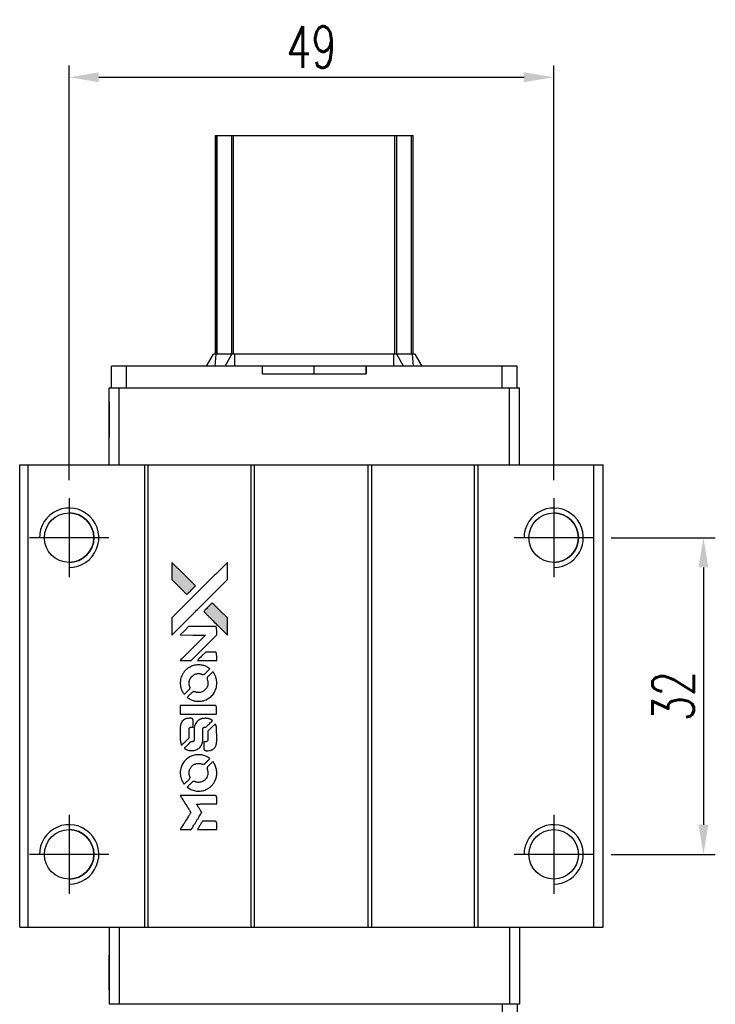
# Model space of a CAD drawing. Header units: millimetres. Extents: x 348 to 646, y 340 to 579.
# Tile 2 of 3: x 371 to 441, y 479 to 579. Entities that reach past the tile are written whole.
import ezdxf

# ---------------------------------------------------------------- set-up
doc = ezdxf.new("R2010")
doc.units = ezdxf.units.MM
doc.header["$LTSCALE"] = 0.15
doc.layers.get('0').update_dxf_attribs({"linetype": 'CONTINUOUS'})
doc.layers.get('DEFPOINTS').update_dxf_attribs({"linetype": 'CONTINUOUS'})
doc.layers.add('DIM', color=4, linetype='CONTINUOUS')
doc.styles.add('DIM-7', font='SIMPLEX.shx', dxfattribs={"width": 0.7, "bigfont": 'chineset.shx'})
doc.dimstyles.new('CNS', dxfattribs={"dimtxt": 3.5, "dimasz": 2.5, "dimexe": 1, "dimexo": 1.5, "dimgap": 0.09, "dimtad": 0, "dimdsep": 46, "dimtxsty": 'DIM-7', "dimcen": 0.09, "dimclrd": 1, "dimclre": 1, "dimclrt": 4, "dimadec": 0, "dimazin": 0, "dimtfac": 1, "dimtix": 1, "dimtmove": 2, "dimatfit": 3, "dimfxl": 1, "dimtvp": 0.971429, "dimtolj": 1, "dimarcsym": 0})

# ---------------------------------------------------------------- blocks, each defined once
blk = doc.blocks.new('*D42')
at = {"layer": 'DEFPOINTS', "color": 0}
for p in [(425.121, 573.149), (376.121, 530.616), (425.121, 530.616)]:
    blk.add_point(p, dxfattribs=at)
at = {"layer": 'DIM', "color": 7, "lineweight": -2}
for p, q in [((376.121, 532.416), (376.121, 574.349)), ((425.121, 532.416), (425.121, 574.349)), ((379.121, 573.149), (422.121, 573.149))]:
    blk.add_line(p, q, dxfattribs=at)
at = {"layer": 'DIM', "color": 7}
for points in [[(379.121, 573.649), (379.121, 572.649), (376.121, 573.149)], [(422.121, 573.649), (422.121, 572.649), (425.121, 573.149)]]:
    blk.add_solid(points, dxfattribs=at)
at = {"layer": 'DIM', "color": 7, "insert": (400.621, 576.209), "char_height": 4.2, "attachment_point": 5, "style": 'DIM-7'}
blk.add_mtext('\\A1;49', dxfattribs=at)
blk = doc.blocks.new('*D43')
at = {"layer": 'DEFPOINTS', "color": 0}
for p in [(429.121, 526.616), (429.121, 494.616), (440.264, 494.616)]:
    blk.add_point(p, dxfattribs=at)
at = {"layer": 'DIM', "color": 7, "lineweight": -2}
for p, q in [((430.921, 526.616), (441.464, 526.616)), ((440.264, 523.616), (440.264, 497.616)), ((430.921, 494.616), (441.464, 494.616))]:
    blk.add_line(p, q, dxfattribs=at)
at = {"layer": 'DIM', "color": 7}
for points in [[(439.764, 523.616), (440.764, 523.616), (440.264, 526.616)], [(439.764, 497.616), (440.764, 497.616), (440.264, 494.616)]]:
    blk.add_solid(points, dxfattribs=at)
at = {"layer": 'DIM', "color": 7, "insert": (437.204, 510.616), "char_height": 4.2, "attachment_point": 5, "rotation": 90, "style": 'DIM-7'}
blk.add_mtext('\\A1;32', dxfattribs=at)
blk = doc.blocks.new('A$C08a82678')
at = {"linetype": 'Continuous'}
h = blk.add_hatch(color=256, dxfattribs=at)
h.dxf.hatch_style = 1
h.paths.add_polyline_path([(0, 27.009), (0, 26.137), (0.001, 25.264), (0.758, 24.512, 0.000288), (1.048, 24.224, 0.000479), (1.294, 23.981, 0.000013), (1.516, 23.762, 0.197177), (1.52, 23.76, 0.197497), (1.523, 23.762, 0.00004), (1.65, 23.887, 0.000834), (1.79, 24.027, 0.000506), (1.957, 24.193), (2.389, 24.625), (1.194, 25.817)])
h.paths.add_polyline_path([(4.087, 22.923), (3.653, 22.49, 0.000476), (3.487, 22.323, 0.000789), (3.347, 22.182, 0.000035), (3.221, 22.055, 0.19758), (3.22, 22.052, 0.198396), (3.221, 22.049, 0.000019), (3.393, 21.876, 0.000582), (3.583, 21.685, 0.000351), (3.81, 21.46, 0.000108), (4.769, 20.504, 0.000692), (5.255, 20.021, 0.000077), (5.592, 19.688, 0.197527), (5.604, 19.683, 0.410181), (5.61, 19.689, 0.000493), (5.612, 19.867, 0.002424), (5.614, 20.114, 0.000529), (5.614, 20.539), (5.614, 21.395), (4.85, 22.159)])
for points in [[(0.758, 24.512, 0.000288), (1.048, 24.224, 0.000479), (1.294, 23.981, 0.000013), (1.516, 23.762, 0.197177), (1.52, 23.76, 0.197497), (1.523, 23.762, 0.00004), (1.65, 23.887, 0.000836), (1.79, 24.027, 0.000505), (1.957, 24.193), (2.389, 24.625), (1.194, 25.817), (0, 27.009), (0, 26.137), (0.001, 25.264)], [(1.05, 20.709, -0.000056), (1.573, 21.232, -0.000021), (2.307, 21.964, -0.000021), (3.107, 22.762, -0.000025), (3.857, 23.51), (5.615, 25.263), (5.612, 26.131), (5.61, 27), (4.431, 25.829, 0.000274), (3.864, 25.265, 0.000123), (3.12, 24.525, 0.000121), (2.335, 23.741, 0.000165), (1.626, 23.034), (0.001, 21.411), (0.001, 20.536), (0.001, 19.662)], [(3.81, 21.46, 0.000108), (4.769, 20.504, 0.000692), (5.256, 20.021, 0.000077), (5.592, 19.688, 0.197527), (5.604, 19.683, 0.410182), (5.61, 19.689, 0.000493), (5.612, 19.867, 0.002424), (5.614, 20.114, 0.000529), (5.614, 20.539), (5.614, 21.395), (4.85, 22.159), (4.087, 22.923), (3.653, 22.49, 0.000476), (3.487, 22.323, 0.000789), (3.347, 22.182, 0.000035), (3.221, 22.055, 0.19758), (3.22, 22.052, 0.198396), (3.221, 22.049, 0.000019), (3.393, 21.876, 0.000582), (3.583, 21.685, 0.000351)], [(1.391, 17.082), (1.949, 17.082), (3.241, 18.376), (4.533, 19.67), (4.531, 20.031, 0.0008), (4.529, 20.262, 0.010795), (4.526, 20.347, 0.030495), (4.521, 20.394, 0.080372), (4.51, 20.425, 0.03816), (4.49, 20.456, 0.041799), (4.467, 20.483, 0.042486), (4.439, 20.504, 0.042078), (4.408, 20.521, 0.099276), (4.365, 20.531, 0.003302), (4.185, 20.534, 0.002586), (3.871, 20.535, 0.000204), (3.035, 20.534), (1.696, 20.531), (1.267, 20.101), (0.837, 19.67), (2.124, 19.666), (3.411, 19.661), (2.138, 18.395, 0.000253), (1.649, 17.908, 0.000412), (1.235, 17.494, 0.000041), (0.864, 17.123, 0.041338), (0.849, 17.106), (0.832, 17.082)], [(3.559, 17.082), (4.533, 17.082), (4.531, 17.445), (4.529, 17.809), (4.503, 17.851, 0.03146), (4.489, 17.87, 0.026444), (4.472, 17.888, 0.026444), (4.454, 17.905, 0.031457), (4.435, 17.919), (4.393, 17.945), (3.91, 17.947), (3.428, 17.95), (3.006, 17.523, 0.000745), (2.844, 17.358, 0.001228), (2.708, 17.219, 0.000087), (2.586, 17.094, 0.195134), (2.584, 17.089, 0.412117), (2.587, 17.086, 0.000048), (2.871, 17.084, 0.00109), (3.185, 17.082, 0.000653)], [(0.86, 14.61, 0.023681), (0.884, 14.458, 0.022402), (0.921, 14.305, 0.021929), (0.974, 14.153, 0.020503), (1.04, 14.003, 0.013745), (1.085, 13.917, 0.009767), (1.14, 13.824, 0.009658), (1.195, 13.739, 0.027804), (1.237, 13.683), (1.255, 13.662), (1.525, 13.932, 0.002053), (1.655, 14.063, 0.006738), (1.739, 14.151, 0.007826), (1.795, 14.213, 0.063909), (1.816, 14.245, 0.061532), (1.833, 14.293, 0.068674), (1.837, 14.342, 0.052072), (1.828, 14.401, 0.019648), (1.803, 14.48, -0.018366), (1.772, 14.578, -0.0288), (1.754, 14.663, -0.029061), (1.746, 14.75, -0.019155), (1.746, 14.85, -0.053809), (1.777, 15.066, -0.058833), (1.854, 15.264, -0.058566), (1.976, 15.439, -0.052525), (2.138, 15.588, -0.044733), (2.276, 15.672, -0.040573), (2.431, 15.734, -0.041123), (2.592, 15.769, -0.04951), (2.747, 15.774, -0.017369), (2.819, 15.767, -0.024255), (2.883, 15.755, -0.023787), (2.947, 15.737, -0.015798), (3.018, 15.71, 0.010631), (3.063, 15.693, 0.033653), (3.094, 15.684, 0.037806), (3.123, 15.68, 0.016307), (3.164, 15.679, 0.068179), (3.242, 15.69, 0.095747), (3.304, 15.721, 0.033418), (3.388, 15.795, 0.002133), (3.616, 16.028, 0.001452), (3.744, 16.16, 0.012393), (3.8, 16.221, 0.020479), (3.829, 16.257, 0.344362), (3.828, 16.272, 0.074287), (3.796, 16.3, 0.005454), (3.697, 16.364, 0.008391), (3.592, 16.427, 0.017097), (3.508, 16.473, 0.027375), (3.333, 16.547, 0.02835), (3.153, 16.601, 0.027723), (2.965, 16.635, 0.023913), (2.765, 16.65, 0.027047), (2.524, 16.644, 0.031685), (2.298, 16.612, 0.032425), (2.083, 16.552, 0.031013), (1.873, 16.464, 0.037914), (1.626, 16.317, 0.040153), (1.408, 16.136, 0.039834), (1.221, 15.922, 0.036173), (1.063, 15.674, 0.040752), (0.956, 15.431, 0.035885), (0.885, 15.163, 0.035491), (0.852, 14.885, 0.037615)], [(1.611, 13.319, 0.018008), (1.691, 13.267, 0.009842), (1.791, 13.209, 0.009807), (1.896, 13.154, 0.015716), (1.988, 13.112, 0.048467), (2.317, 13.008, 0.045841), (2.666, 12.968, 0.046006), (3.015, 12.991, 0.049638), (3.346, 13.078, 0.064819), (3.775, 13.306, 0.06695), (4.126, 13.633, 0.066691), (4.38, 14.043, 0.063505), (4.521, 14.512, 0.03135), (4.534, 14.632, 0.010439), (4.538, 14.809, 0.010391), (4.534, 14.985, 0.032408), (4.521, 15.103, 0.015696), (4.493, 15.242, 0.018095), (4.457, 15.373, 0.018551), (4.412, 15.497, 0.018352), (4.358, 15.618, 0.015568), (4.316, 15.699, 0.009832), (4.262, 15.789, 0.009795), (4.207, 15.874, 0.023727), (4.162, 15.934), (4.142, 15.958), (3.874, 15.694, 0.001528), (3.723, 15.544, 0.010022), (3.649, 15.467, 0.019586), (3.606, 15.417, 0.061865), (3.584, 15.38, 0.055054), (3.565, 15.323, 0.061607), (3.561, 15.266, 0.048725), (3.57, 15.2, 0.020221), (3.596, 15.112, -0.017722), (3.623, 15.018, -0.02685), (3.64, 14.934, -0.02759), (3.647, 14.851, -0.020233), (3.646, 14.759, -0.04793), (3.621, 14.582, -0.048386), (3.562, 14.413, -0.047866), (3.471, 14.258, -0.044964), (3.35, 14.119, -0.04333), (3.206, 14.003, -0.050921), (3.051, 13.92, -0.051473), (2.885, 13.871, -0.0459), (2.705, 13.854, -0.019014), (2.618, 13.858, -0.024114), (2.538, 13.868, -0.025081), (2.462, 13.885, -0.023892), (2.387, 13.91, 0.008624), (2.328, 13.931, 0.026486), (2.287, 13.943, 0.035074), (2.252, 13.949, 0.02756), (2.213, 13.95, 0.087163), (2.151, 13.938, 0.073291), (2.093, 13.905, 0.028074), (2.01, 13.832, 0.002594), (1.817, 13.641), (1.543, 13.367)], [(2.689, 11.676), (4.529, 11.678), (4.529, 12.039), (4.529, 12.4), (4.507, 12.443, 0.071429), (4.481, 12.478, 0.054799), (4.445, 12.509, 0.053585), (4.401, 12.532, 0.060698), (4.356, 12.544, 0.033975), (4.28, 12.549, 0.000112), (3.345, 12.55, 0.000726), (2.43, 12.548, 0.001084), (1.629, 12.544), (0.85, 12.538), (0.85, 12.106), (0.85, 11.674)], [(0.856, 8.983, 0.018538), (0.863, 8.928, 0.010695), (0.876, 8.862, 0.01068), (0.891, 8.796, 0.017678), (0.907, 8.741, 0.013849), (0.93, 8.679, 0.011814), (0.957, 8.615, 0.004513), (0.984, 8.555, 0.290035), (0.994, 8.55, 0.196418), (0.999, 8.552, 0.000124), (1.106, 8.657, 0.001477), (1.226, 8.776, 0.000898), (1.367, 8.917), (1.734, 9.284), (1.736, 9.743, -0.001471), (1.739, 10.09, -0.028714), (1.747, 10.197, -0.097073), (1.766, 10.257, -0.084199), (1.808, 10.308, -0.042698), (1.841, 10.332, -0.053912), (1.875, 10.349, -0.051004), (1.914, 10.358, -0.032967), (1.96, 10.361, 0.00807), (1.983, 10.361, 0.003023), (2.016, 10.362, 0.002994), (2.052, 10.364, 0.003629), (2.085, 10.366), (2.164, 10.372), (2.164, 10.724, 0.001618), (2.163, 10.891, 0.005206), (2.161, 11.003, 0.00535), (2.158, 11.081, 0.060675), (2.153, 11.111, 0.048484), (2.146, 11.128, 0.02389), (2.135, 11.147, 0.022812), (2.12, 11.168, 0.02462), (2.104, 11.186, 0.061781), (2.06, 11.222, 0.080179), (2.012, 11.242, 0.048561), (1.943, 11.251, 0.010021), (1.821, 11.253, 0.016602), (1.657, 11.248, 0.031409), (1.526, 11.231, 0.036474), (1.412, 11.2, 0.03439), (1.302, 11.152, 0.065928), (1.127, 11.031, 0.069066), (0.994, 10.871, 0.065697), (0.904, 10.672, 0.051559), (0.859, 10.441, 0.020904), (0.854, 10.317, 0.000451), (0.852, 9.709, 0.000419), (0.851, 9.098, 0.022759)], [(1.333, 8.178, 0.023289), (1.42, 8.122, 0.026845), (1.509, 8.077, 0.026047), (1.604, 8.041, 0.019751), (1.712, 8.01, 0.013249), (1.773, 7.998, 0.025169), (1.822, 7.991, 0.016532), (1.884, 7.988, 0.002937), (2.001, 7.988, 0.003317), (2.104, 7.988, 0.011808), (2.17, 7.99, 0.01777), (2.22, 7.995, 0.021476), (2.267, 8.003, 0.04325), (2.462, 8.064, 0.045753), (2.64, 8.157, 0.04649), (2.796, 8.279, 0.047672), (2.925, 8.427, 0.025315), (2.966, 8.491, 0.015208), (3.008, 8.57, 0.01512), (3.046, 8.652, 0.022488), (3.074, 8.727, 0.027857), (3.104, 8.843, 0.034138), (3.118, 8.954, 0.014286), (3.124, 9.123, 0.00124), (3.125, 9.555, -0.00103), (3.126, 9.819, -0.002552), (3.127, 10.013, -0.001594), (3.13, 10.16, -0.047676), (3.134, 10.197, -0.085307), (3.16, 10.261, -0.097789), (3.205, 10.31, -0.085947), (3.27, 10.342, -0.051339), (3.355, 10.358, 0.014634), (3.384, 10.361, 0.015028), (3.413, 10.366, 0.014927), (3.437, 10.371, 0.059415), (3.452, 10.377, 0.070595), (3.482, 10.4, 0.00028), (3.791, 10.705, 0.000111), (4.107, 11.017, 0.200239), (4.112, 11.03, 0.268906), (4.107, 11.039, 0.001866), (4.031, 11.082, 0.007532), (3.958, 11.122, 0.017818), (3.902, 11.149, 0.013256), (3.84, 11.174, 0.011636), (3.774, 11.197, 0.011528), (3.707, 11.217, 0.012303), (3.64, 11.233, 0.0423), (3.535, 11.247, 0.013657), (3.379, 11.25, 0.013857), (3.221, 11.245, 0.037428), (3.111, 11.229, 0.014927), (3.037, 11.211, 0.0122), (2.959, 11.187, 0.012518), (2.886, 11.161, 0.023062), (2.829, 11.136, 0.065961), (2.622, 10.995, 0.06055), (2.451, 10.802, 0.059676), (2.33, 10.571, 0.060497), (2.267, 10.318, 0.025683), (2.263, 10.264, 0.001528), (2.261, 10.1, 0.002124), (2.259, 9.894, 0.001173), (2.258, 9.642, -0.000809), (2.257, 9.2, -0.017164), (2.252, 9.069, -0.063931), (2.239, 9, -0.108429), (2.208, 8.95, -0.052941), (2.175, 8.922, -0.063675), (2.138, 8.903, -0.050562), (2.092, 8.891, -0.020337), (2.026, 8.885, 0.009897), (1.986, 8.881, 0.016482), (1.953, 8.877, 0.019019), (1.926, 8.871, 0.06043), (1.909, 8.865, 0.076267), (1.871, 8.836, 0.00054), (1.585, 8.548, 0.000307), (1.294, 8.252, 0.142594), (1.281, 8.229, 0.232419), (1.283, 8.222, 0.022995), (1.295, 8.209, 0.024627), (1.312, 8.194, 0.015407)], [(3.236, 8.129, 0.065483), (3.257, 8.087, 0.053271), (3.29, 8.048, 0.052018), (3.331, 8.016, 0.0556), (3.376, 7.994, 0.036839), (3.406, 7.986, 0.026922), (3.44, 7.982, 0.016905), (3.487, 7.98, 0.004317), (3.563, 7.979, 0.016369), (3.722, 7.985, 0.029936), (3.85, 8.002, 0.03418), (3.963, 8.032, 0.031327), (4.075, 8.078, 0.046935), (4.211, 8.16, 0.054053), (4.323, 8.264, 0.053701), (4.411, 8.389, 0.045364), (4.475, 8.538, 0.032479), (4.51, 8.67, 0.03386), (4.526, 8.803, 0.013578), (4.532, 9.012, 0.001155), (4.531, 9.55, 0.000413), (4.528, 10.012, 0.005008), (4.525, 10.189, 0.013199), (4.52, 10.29, 0.033956), (4.509, 10.362, 0.013909), (4.491, 10.436, 0.010864), (4.467, 10.516, 0.010938), (4.442, 10.589, 0.028702), (4.419, 10.639), (4.4, 10.677), (4.024, 10.307), (3.648, 9.936), (3.648, 9.502, -0.001504), (3.648, 9.317, -0.00328), (3.646, 9.175, -0.001901), (3.644, 9.064, -0.061333), (3.64, 9.037, -0.063621), (3.624, 8.999, -0.048633), (3.598, 8.963, -0.046769), (3.564, 8.931, -0.047961), (3.525, 8.906, -0.02678), (3.492, 8.892, -0.050957), (3.464, 8.884, -0.029398), (3.427, 8.88, -0.00401), (3.348, 8.877), (3.22, 8.874), (3.22, 8.525, 0.001061), (3.22, 8.316, 0.009147), (3.223, 8.223, 0.020721), (3.227, 8.168, 0.051619)], [(0.86, 5.541, 0.024131), (0.884, 5.383, 0.022344), (0.924, 5.224, 0.021883), (0.979, 5.066, 0.020884), (1.048, 4.911, 0.010669), (1.094, 4.823, 0.010389), (1.145, 4.736, 0.010913), (1.194, 4.659, 0.022227), (1.237, 4.601), (1.254, 4.58), (1.528, 4.858, 0.002452), (1.634, 4.968, 0.003628), (1.726, 5.064, 0.001662), (1.804, 5.148, 0.070159), (1.817, 5.168, 0.047671), (1.824, 5.183, 0.018624), (1.829, 5.206, 0.017921), (1.833, 5.232, 0.018804), (1.836, 5.258, 0.018255), (1.836, 5.293, 0.041312), (1.834, 5.319, 0.037164), (1.826, 5.346, 0.012342), (1.812, 5.385, -0.015101), (1.778, 5.478, -0.035998), (1.76, 5.549, -0.033244), (1.751, 5.626, -0.011249), (1.748, 5.738, -0.004059), (1.749, 5.83, -0.019693), (1.752, 5.882, -0.027943), (1.758, 5.924, -0.014411), (1.771, 5.977, -0.033089), (1.814, 6.102, -0.033887), (1.872, 6.218, -0.034021), (1.946, 6.326, -0.033942), (2.033, 6.423, -0.02816), (2.134, 6.509, -0.035032), (2.236, 6.577, -0.035269), (2.347, 6.629, -0.029196), (2.471, 6.67, -0.037862), (2.613, 6.696, -0.043657), (2.751, 6.698, -0.043064), (2.889, 6.677, -0.035184), (3.032, 6.631, 0.033699), (3.1, 6.609, 0.052815), (3.16, 6.6, 0.059167), (3.216, 6.605, 0.058972), (3.269, 6.622, 0.059208), (3.31, 6.648, 0.021125), (3.363, 6.693, 0.008691), (3.449, 6.778, 0.000851), (3.653, 6.985, 0.001873), (3.757, 7.091, 0.013884), (3.805, 7.144, 0.022355), (3.83, 7.176, 0.341453), (3.829, 7.189, 0.073011), (3.8, 7.215, 0.004587), (3.702, 7.279, 0.00748), (3.601, 7.341, 0.016837), (3.522, 7.385, 0.028606), (3.33, 7.469, 0.031352), (3.135, 7.528, 0.031004), (2.933, 7.563, 0.0268), (2.717, 7.574, 0.026698), (2.489, 7.562, 0.03002), (2.272, 7.525, 0.030357), (2.063, 7.464, 0.028554), (1.859, 7.376, 0.062944), (1.48, 7.123, 0.062206), (1.174, 6.784, 0.062448), (0.962, 6.38, 0.064355), (0.859, 5.941, 0.017377), (0.854, 5.854, 0.008369), (0.852, 5.741, 0.008367), (0.854, 5.628, 0.01757)], [(1.608, 4.243, 0.064158), (2.035, 4.016, 0.06356), (2.506, 3.903, 0.064004), (2.988, 3.912, 0.066747), (3.445, 4.044, 0.04321), (3.73, 4.2, 0.044737), (3.981, 4.401, 0.044901), (4.192, 4.643, 0.044184), (4.357, 4.92, 0.026293), (4.445, 5.131, 0.033344), (4.503, 5.334, 0.033227), (4.533, 5.543, 0.025815), (4.539, 5.773, 0.023119), (4.523, 5.993, 0.031044), (4.487, 6.189, 0.031337), (4.428, 6.378, 0.024258), (4.341, 6.576, 0.015622), (4.303, 6.645, 0.008495), (4.253, 6.728, 0.008415), (4.202, 6.807, 0.020814), (4.161, 6.862), (4.141, 6.887), (3.873, 6.623, 0.002843), (3.675, 6.425, 0.033917), (3.605, 6.343, 0.087906), (3.574, 6.281, 0.073302), (3.563, 6.209, 0.022047), (3.564, 6.174, 0.026465), (3.569, 6.141, 0.022233), (3.578, 6.104, 0.009985), (3.593, 6.057, -0.039011), (3.635, 5.887, -0.044398), (3.648, 5.719, -0.045096), (3.632, 5.554, -0.04265), (3.586, 5.391, -0.071154), (3.459, 5.161, -0.068827), (3.272, 4.973, -0.068713), (3.041, 4.843, -0.070507), (2.785, 4.782, -0.028605), (2.675, 4.777, -0.031418), (2.569, 4.786, -0.031044), (2.464, 4.808, -0.02668), (2.357, 4.844, 0.038913), (2.293, 4.864, 0.043732), (2.23, 4.872, 0.047754), (2.172, 4.869, 0.075756), (2.125, 4.855, 0.07294), (2.101, 4.838, 0.003456), (2.028, 4.771, 0.005023), (1.935, 4.683, 0.002422), (1.818, 4.568, 0.000819), (1.714, 4.463, 0.001349), (1.626, 4.375, 0.0001), (1.547, 4.295, 0.205335), (1.546, 4.292, 0.219821), (1.547, 4.289, 0.002494), (1.564, 4.276, 0.007089), (1.584, 4.261, 0.004494)], [(1.399, 0), (1.955, 0), (2.048, 0.152, -0.000297), (2.105, 0.246, -0.000037), (2.229, 0.449, -0.000043), (2.378, 0.691, -0.000036), (2.536, 0.949, 0.000044), (2.69, 1.201, 0.000063), (2.828, 1.425, 0.000035), (2.944, 1.614, 0.0009), (2.975, 1.666), (3.02, 1.74), (2.96, 1.838, 0.001175), (2.925, 1.894, 0.000208), (2.86, 1.999, 0.000225), (2.783, 2.123, 0.000203), (2.704, 2.25, -0.000711), (2.628, 2.372, -0.001119), (2.563, 2.476, -0.000263), (2.507, 2.568, -0.04589), (2.502, 2.579, -0.519312), (2.508, 2.588, -0.001914), (2.657, 2.59, -0.003124), (2.903, 2.592, -0.000285), (3.515, 2.592), (4.533, 2.592), (4.533, 2.948, 0.001727), (4.532, 3.202, 0.025279), (4.527, 3.292, 0.073886), (4.513, 3.344, 0.07426), (4.485, 3.39, 0.03264), (4.474, 3.402, 0.01784), (4.458, 3.415, 0.017712), (4.442, 3.427, 0.026854), (4.427, 3.436), (4.391, 3.455), (2.615, 3.457), (0.84, 3.459), (0.852, 3.44, -0.004595), (0.861, 3.426, -0.00016), (0.895, 3.372, -0.000298), (0.934, 3.308, -0.000208), (0.979, 3.236, 0.000986), (1.111, 3.025, 0.00025), (1.325, 2.682, 0.000268), (1.554, 2.316, 0.000436), (1.749, 2.006, -0.002932), (1.813, 1.904, -0.004718), (1.866, 1.816, -0.001113), (1.911, 1.738, -0.227179), (1.912, 1.73, -0.045982), (1.907, 1.721, -0.000145), (1.844, 1.618, -0.000825), (1.772, 1.5, -0.000517), (1.687, 1.364, 0.000056), (1.395, 0.894, 0.000289), (1.234, 0.635, 0.000481), (1.114, 0.441, 0.000418), (0.989, 0.238), (0.843, 0)], [(3.554, 0), (4.533, 0), (4.533, 0.356, 0.000842), (4.532, 0.583, 0.010591), (4.53, 0.669, 0.028995), (4.525, 0.717, 0.069543), (4.515, 0.751, 0.051063), (4.496, 0.783, 0.039932), (4.469, 0.812, 0.039414), (4.438, 0.838, 0.045845), (4.405, 0.857, 0.094811), (4.371, 0.866, 0.007124), (4.275, 0.869, 0.004713), (4.111, 0.871, 0.000534), (3.739, 0.871), (3.104, 0.87), (3.049, 0.781, 0.000828), (2.888, 0.519, 0.000879), (2.731, 0.262, 0.000048), (2.578, 0.011, 0.137596), (2.576, 0.004, 0.413028), (2.577, 0.002, 0.000016), (2.863, 0.001, 0.000623), (3.179, 0, 0.000374)]]:
    blk.add_lwpolyline(points, format="xyb", close=True)

msp = doc.modelspace()

# ---------------------------------------------------------------- linework, layer by layer
at = {"linetype": 'Continuous', "lineweight": 25}
for p, q in [((390.914, 545.166), (390.914, 567.266)), ((390.914, 567.266), (390.914, 545.166)), ((390.915, 545.166), (390.915, 567.266)), ((390.915, 545.166), (390.915, 567.266)), ((391.081, 545.166), (391.081, 567.266)), ((392.561, 545.166), (392.561, 567.266)), ((392.759, 567.266), (409.07, 567.266)), ((392.759, 545.166), (392.759, 567.266)), ((409.07, 545.166), (409.07, 567.266)), ((409.268, 545.166), (409.268, 567.266)), ((410.748, 545.166), (410.748, 567.266)), ((410.915, 545.166), (410.915, 567.266)), ((390.022, 543.966), (390.715, 545.166)), ((390.022, 543.966), (390.715, 545.166)), ((390.981, 545.166), (390.715, 545.166)), ((390.903, 543.966), (390.981, 545.166)), ((392.572, 545.166), (390.981, 545.166)), ((391.883, 543.966), (392.572, 545.166)), ((392.871, 545.166), (392.572, 545.166)), ((392.871, 543.966), (392.871, 545.166)), ((408.958, 545.166), (392.871, 545.166)), ((408.958, 543.966), (408.958, 545.166)), ((409.257, 545.166), (408.958, 545.166)), ((409.947, 543.966), (409.257, 545.166)), ((410.848, 545.166), (409.257, 545.166)), ((410.927, 543.966), (410.848, 545.166)), ((411.115, 545.166), (410.848, 545.166)), ((411.807, 543.966), (411.115, 545.166)), ((380.414, 541.766), (380.414, 543.966)), ((380.415, 541.766), (380.415, 543.966)), ((381.915, 543.966), (380.415, 543.966)), ((380.415, 543.166), (380.415, 543.966)), ((380.415, 543.166), (380.415, 543.966)), ((380.415, 543.966), (380.415, 543.966)), ((381.915, 541.766), (381.915, 543.966)), ((395.665, 543.966), (381.915, 543.966)), ((395.665, 543.166), (395.665, 543.966)), ((400.915, 543.966), (395.665, 543.966)), ((400.915, 543.166), (400.915, 543.966)), ((406.165, 543.966), (400.915, 543.966)), ((406.165, 543.166), (406.165, 543.966)), ((419.915, 543.966), (406.165, 543.966)), ((406.165, 543.966), (406.165, 543.166)), ((406.165, 543.966), (406.165, 543.966)), ((419.915, 541.766), (419.915, 543.966)), ((421.415, 543.966), (419.915, 543.966)), ((421.415, 541.766), (421.415, 543.966)), ((380.415, 543.166), (380.415, 543.166)), ((395.665, 543.166), (406.165, 543.166)), ((380.164, 533.966), (380.164, 541.766)), ((380.164, 541.766), (380.165, 541.766)), ((380.165, 533.966), (380.165, 541.766)), ((380.165, 541.766), (381.165, 541.766)), ((381.165, 533.966), (381.165, 541.766)), ((381.165, 541.766), (420.665, 541.766)), ((420.665, 533.966), (420.665, 541.766)), ((420.665, 541.766), (421.665, 541.766)), ((421.665, 533.966), (421.665, 541.766)), ((371.121, 487.266), (371.121, 533.966)), ((371.121, 533.966), (371.971, 533.966)), ((371.121, 487.266), (371.121, 533.966)), ((371.121, 533.966), (371.121, 533.966)), ((371.971, 487.266), (371.971, 533.966)), ((371.971, 533.966), (383.771, 533.966)), ((383.771, 487.266), (383.771, 533.966)), ((383.771, 533.966), (384.121, 533.966)), ((384.121, 487.266), (384.121, 533.966)), ((384.121, 533.966), (394.521, 533.966)), ((394.521, 487.266), (394.521, 533.966)), ((394.521, 533.966), (394.871, 533.966)), ((394.871, 487.266), (394.871, 533.966)), ((394.871, 533.966), (406.371, 533.966)), ((406.371, 487.266), (406.371, 533.966)), ((406.371, 533.966), (406.721, 533.966)), ((406.721, 487.266), (406.721, 533.966)), ((406.721, 533.966), (417.121, 533.966)), ((417.121, 487.266), (417.121, 533.966)), ((417.121, 533.966), (417.471, 533.966)), ((417.471, 487.266), (417.471, 533.966)), ((417.471, 533.966), (429.171, 533.966)), ((429.171, 487.266), (429.171, 533.966)), ((429.171, 533.966), (430.121, 533.966)), ((430.121, 487.266), (430.121, 533.966)), ((371.121, 487.266), (371.971, 487.266)), ((371.121, 487.266), (371.121, 487.266)), ((371.971, 487.266), (383.771, 487.266)), ((380.164, 487.266), (380.164, 479.466)), ((380.165, 487.266), (380.165, 479.466)), ((381.165, 487.266), (381.165, 479.466)), ((383.771, 487.266), (384.121, 487.266)), ((384.121, 487.266), (394.521, 487.266)), ((394.521, 487.266), (394.871, 487.266)), ((394.871, 487.266), (406.371, 487.266)), ((406.371, 487.266), (406.721, 487.266)), ((406.721, 487.266), (417.121, 487.266)), ((417.121, 487.266), (417.471, 487.266)), ((417.471, 487.266), (429.171, 487.266)), ((420.665, 487.266), (420.665, 479.466)), ((421.665, 487.266), (421.665, 479.466)), ((429.171, 487.266), (430.121, 487.266)), ((380.165, 479.466), (380.164, 479.466)), ((381.165, 479.466), (380.165, 479.466)), ((420.665, 479.466), (381.165, 479.466)), ((419.915, 479.466), (419.915, 477.266)), ((421.665, 479.466), (420.665, 479.466)), ((421.415, 479.466), (421.415, 477.266))]:
    msp.add_line(p, q, dxfattribs=at)
for p, q in [((376.121, 530.616), (376.121, 522.616)), ((425.121, 530.616), (425.121, 522.616)), ((380.121, 526.616), (372.121, 526.616)), ((429.121, 526.616), (421.121, 526.616)), ((376.121, 498.616), (376.121, 490.616)), ((425.121, 498.616), (425.121, 490.616)), ((380.121, 494.616), (372.121, 494.616)), ((429.121, 494.616), (421.121, 494.616))]:
    msp.add_line(p, q)
at = {"linetype": 'Continuous', "lineweight": 25, "flags": 128}
for points in [[(380.165, 536.791), (380.165, 536.852), (380.165, 537.029), (380.165, 537.311), (380.165, 537.679), (380.165, 538.107), (380.165, 538.566), (380.165, 539.026), (380.165, 539.454), (380.165, 539.821), (380.165, 540.103), (380.165, 540.281), (380.165, 540.341), (380.165, 540.281), (380.165, 540.103), (380.165, 539.821), (380.165, 539.454), (380.165, 539.026), (380.165, 538.566), (380.165, 538.107), (380.165, 537.679), (380.165, 537.311), (380.165, 537.029), (380.165, 536.852), (380.165, 536.791)], [(380.165, 484.441), (380.165, 484.381), (380.165, 484.203), (380.165, 483.921), (380.165, 483.554), (380.165, 483.126), (380.165, 482.666), (380.165, 482.207), (380.165, 481.779), (380.165, 481.411), (380.165, 481.129), (380.165, 480.952), (380.165, 480.891), (380.165, 480.952), (380.165, 481.129), (380.165, 481.411), (380.165, 481.779), (380.165, 482.207), (380.165, 482.666), (380.165, 483.126), (380.165, 483.554), (380.165, 483.921), (380.165, 484.203), (380.165, 484.381), (380.165, 484.441)]]:
    msp.add_lwpolyline(points, dxfattribs=at)
at = {"color": 7, "linetype": 'Continuous', "lineweight": 25}
for centre in [(376.121, 526.616), (425.121, 526.616), (376.121, 494.616), (425.121, 494.616)]:
    msp.add_circle(centre, 2.5, dxfattribs=at)
for centre in [(376.121, 526.616), (425.121, 526.616), (376.121, 494.616), (425.121, 494.616)]:
    msp.add_arc(centre, 3, 270, 180.94809)
for centre in [(376.121, 526.616), (376.121, 494.616)]:
    msp.add_arc(centre, 2.5, 270, 90, dxfattribs=at)
at = {"linetype": 'Continuous', "lineweight": 25}
msp.add_arc((425.121, 526.616), 2.5, 270, 90, dxfattribs=at)
for points, knots in [([(390.915, 567.266), (390.915, 567.266), (390.93, 567.266), (390.993, 567.266), (391.038, 567.266), (391.081, 567.266)], [0, 0, 0, 0, 0.5, 0.5, 1, 1, 1, 1]), ([(391.081, 567.266), (391.255, 567.266), (391.433, 567.266), (391.771, 567.266), (391.93, 567.266), (392.203, 567.266), (392.316, 567.266), (392.482, 567.266), (392.535, 567.266), (392.561, 567.266)], [0, 0, 0, 0, 0.25, 0.25, 0.5, 0.5, 0.75, 0.75, 1, 1, 1, 1]), ([(392.561, 567.266), (392.567, 567.266), (392.59, 567.266), (392.665, 567.266), (392.715, 567.266), (392.759, 567.266)], [0, 0, 0, 0, 0.5, 0.5, 1, 1, 1, 1]), ([(409.07, 567.266), (409.114, 567.266), (409.164, 567.266), (409.239, 567.266), (409.262, 567.266), (409.268, 567.266)], [0, 0, 0, 0, 0.5, 0.5, 1, 1, 1, 1]), ([(409.268, 567.266), (409.294, 567.266), (409.347, 567.266), (409.513, 567.266), (409.626, 567.266), (409.899, 567.266), (410.058, 567.266), (410.396, 567.266), (410.574, 567.266), (410.748, 567.266)], [0, 0, 0, 0, 0.25, 0.25, 0.5, 0.5, 0.75, 0.75, 1, 1, 1, 1]), ([(410.748, 567.266), (410.791, 567.266), (410.836, 567.266), (410.899, 567.266), (410.915, 567.266), (410.915, 567.266)], [0, 0, 0, 0, 0.5, 0.5, 1, 1, 1, 1])]:
    msp.add_open_spline(points, degree=3, knots=knots, dxfattribs=at)

# ---------------------------------------------------------------- block references
msp.add_blockref('A$C08a82678', (386.51, 497.116))

# ---------------------------------------------------------------- dimensions: what is measured, and where the dimension line sits
at = {"layer": 'DIM', "color": 0}
dim = msp.add_linear_dim(base=(425.121, 573.149), p1=(376.121, 530.616), p2=(425.121, 530.616), dimstyle='CNS', override={"dimscale": 1.2, "dimgap": 0.8, "dimtad": 1, "dimclrd": 7, "dimclre": 7, "dimclrt": 7, "dimtmove": 1}, dxfattribs=at)
dim.commit()
dim.dimension.update_dxf_attribs({"geometry": '*D42', "text_midpoint": (400.621, 576.209)})
dim = msp.add_linear_dim(base=(440.264, 494.616), p1=(429.121, 526.616), p2=(429.121, 494.616), angle=90, dimstyle='CNS', override={"dimscale": 1.2, "dimgap": 0.8, "dimtad": 1, "dimclrd": 7, "dimclre": 7, "dimclrt": 7, "dimtmove": 1}, dxfattribs=at)
dim.commit()
dim.dimension.update_dxf_attribs({"geometry": '*D43', "text_midpoint": (437.204, 510.616)})

doc.saveas('drawing.dxf')
